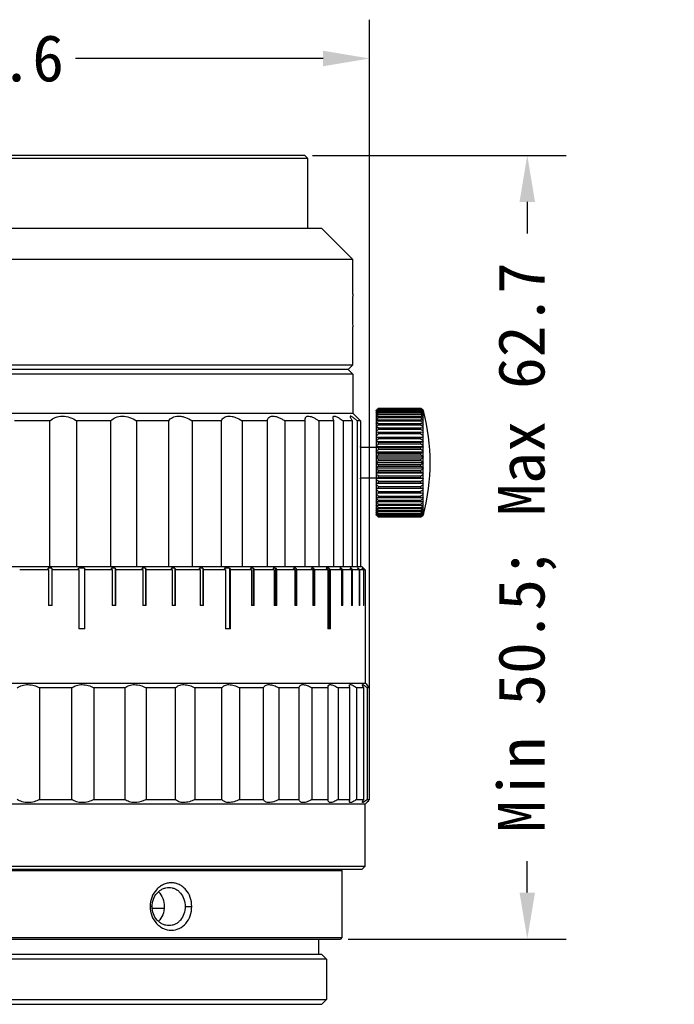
# Model space of a CAD drawing. Header units: millimetres. Extents: x 0 to 559, y 0 to 432.
# Tile 2 of 2: x 240 to 282, y 184 to 247. Entities that reach past the tile are written whole.
import ezdxf

# ---------------------------------------------------------------- set-up
doc = ezdxf.new("R2010")
doc.units = ezdxf.units.MM
doc.header["$LTSCALE"] = 30.734
doc.header["$PDMODE"] = 3
doc.header["$PDSIZE"] = 8
doc.layers.get('0').update_dxf_attribs({"linetype": 'CONTINUOUS'})
doc.layers.get('Defpoints').update_dxf_attribs({"linetype": 'CONTINUOUS'})
doc.layers.add('20_ALL_FEATURES', color=7, linetype='CONTINUOUS')
doc.styles.get("Standard").update_dxf_attribs({"font": 'simfang.ttf'})
doc.dimstyles.get("Standard").update_dxf_attribs({"dimtxt": 3, "dimasz": 3, "dimexe": 2.5, "dimexo": 0.5, "dimtad": 1, "dimdsep": 46, "dimtxsty": 'STANDARD', "dimcen": 0.09, "dimclrt": 3, "dimazin": 2, "dimtol": 1, "dimtp": 0.01, "dimtm": 0.01, "dimtfac": 1, "dimtofl": 0, "dimtmove": 0, "dimatfit": 3, "dimfxl": 1, "dimtolj": 1, "dimarcsym": 0})

# ---------------------------------------------------------------- blocks, each defined once
blk = doc.blocks.new('*D6')
at = {"color": 0, "lineweight": -2}
for p, q in [((258.795, 238.215), (275.151, 238.215)), ((272.651, 235.215), (272.651, 233.193)), ((272.651, 190.715), (272.651, 192.738)), ((261.095, 187.715), (275.151, 187.715))]:
    blk.add_line(p, q, dxfattribs=at)
at = {"color": 0}
for points in [[(273.151, 235.215), (272.151, 235.215), (272.651, 238.215)], [(272.151, 190.715), (273.151, 190.715), (272.651, 187.715)]]:
    blk.add_solid(points, dxfattribs=at)
at = {"layer": 'Defpoints', "color": 0}
for p in [(258.295, 238.215), (260.595, 187.715), (272.651, 187.715)]:
    blk.add_point(p, dxfattribs=at)
at = {"color": 0, "insert": (272.651, 212.965), "char_height": 3, "attachment_point": 5, "rotation": 90}
blk.add_mtext('\\A1;Min 50.5; Max 62.7{}{{\\H0.7x;}{}}', dxfattribs=at)
blk = doc.blocks.new('*D7')
at = {"color": 0, "lineweight": -2}
for p, q in [((214.895, 197.215), (214.895, 246.96)), ((262.484, 197.215), (262.484, 246.96)), ((217.895, 244.46), (233.864, 244.46)), ((259.484, 244.46), (243.514, 244.46))]:
    blk.add_line(p, q, dxfattribs=at)
at = {"color": 0}
for points in [[(217.895, 244.96), (217.895, 243.96), (214.895, 244.46)], [(259.484, 243.96), (259.484, 244.96), (262.484, 244.46)]]:
    blk.add_solid(points, dxfattribs=at)
at = {"layer": 'Defpoints', "color": 0}
for p in [(262.484, 244.46), (214.895, 196.715), (262.484, 196.715)]:
    blk.add_point(p, dxfattribs=at)
at = {"color": 0, "insert": (238.689, 244.46), "char_height": 3, "attachment_point": 5}
blk.add_mtext('\\A1;47.6', dxfattribs=at)

msp = doc.modelspace()

# ---------------------------------------------------------------- linework, layer by layer
at = {"layer": '20_ALL_FEATURES', "color": 7}
for p, q in [((258.495, 238.015), (218.895, 238.015)), ((258.295, 238.215), (219.095, 238.215)), ((258.495, 238.015), (258.295, 238.215)), ((258.495, 233.515), (258.495, 238.015)), ((259.395, 233.515), (217.995, 233.515)), ((259.395, 233.515), (261.395, 231.515)), ((261.395, 231.515), (215.995, 231.515)), ((261.395, 229.265), (261.395, 231.515)), ((261.395, 224.715), (261.395, 227.165)), ((215.995, 224.715), (261.395, 224.715)), ((261.095, 224.415), (261.395, 224.715)), ((261.395, 224.115), (215.995, 224.115)), ((261.095, 224.415), (216.295, 224.415)), ((261.395, 224.115), (261.095, 224.415)), ((261.395, 224.115), (261.395, 224.015)), ((261.395, 223.015), (261.395, 221.615)), ((215.995, 221.615), (261.395, 221.615)), ((261.895, 221.115), (261.395, 221.615)), ((262.914, 221.784), (262.895, 221.765)), ((262.895, 221.75), (262.911, 221.767)), ((262.895, 221.75), (262.911, 221.767)), ((262.895, 221.765), (262.895, 215.066)), ((263.021, 221.835), (263.045, 221.861)), ((263.045, 221.914), (263.027, 221.896)), ((263.028, 221.889), (263.045, 221.906)), ((263.028, 221.889), (263.045, 221.906)), ((263.045, 221.914), (265.782, 221.914)), ((263.045, 221.914), (263.045, 221.906)), ((265.782, 221.906), (263.045, 221.906)), ((263.045, 221.882), (265.782, 221.882)), ((263.045, 221.882), (263.045, 221.861)), ((265.782, 221.861), (263.045, 221.861)), ((263.045, 221.813), (265.782, 221.813)), ((263.045, 221.813), (263.045, 221.778)), ((265.782, 221.778), (263.045, 221.778)), ((263.045, 221.707), (265.782, 221.707)), ((263.045, 221.707), (263.045, 221.658)), ((265.782, 221.658), (263.045, 221.658)), ((263.045, 221.565), (265.782, 221.565)), ((263.045, 221.565), (263.045, 221.502)), ((265.782, 221.502), (263.045, 221.502)), ((265.798, 221.902), (265.782, 221.914)), ((265.782, 221.906), (265.782, 221.914)), ((265.782, 221.906), (265.798, 221.894)), ((265.782, 221.861), (265.782, 221.882)), ((265.782, 221.778), (265.782, 221.813)), ((265.782, 221.658), (265.782, 221.707)), ((265.782, 221.502), (265.782, 221.565)), ((265.926, 221.806), (265.907, 221.82)), ((265.926, 221.806), (265.907, 221.82)), ((265.91, 221.805), (265.926, 221.793)), ((265.926, 221.793), (265.926, 221.806)), ((265.929, 221.796), (265.926, 221.806)), ((265.926, 221.793), (265.932, 221.771)), ((265.926, 221.742), (265.926, 221.782)), ((265.926, 221.656), (265.926, 221.721)), ((265.926, 221.656), (265.929, 221.645)), ((265.926, 221.534), (265.926, 221.624)), ((265.926, 221.534), (265.932, 221.511)), ((265.926, 221.378), (265.926, 221.491)), ((265.943, 221.726), (265.938, 221.744)), ((265.951, 221.715), (265.948, 221.727)), ((265.949, 221.708), (265.951, 221.697)), ((241.857, 221.115), (239.572, 221.115)), ((241.857, 211.715), (241.857, 221.115)), ((245.8, 221.115), (243.585, 221.115)), ((243.585, 221.115), (243.585, 211.715)), ((245.8, 211.715), (245.8, 221.115)), ((249.527, 221.115), (247.449, 221.115)), ((247.449, 221.115), (247.449, 211.715)), ((249.527, 211.715), (249.527, 221.115)), ((252.925, 221.115), (251.046, 221.115)), ((251.046, 221.115), (251.046, 211.715)), ((252.925, 211.715), (252.925, 221.115)), ((255.89, 221.115), (254.269, 221.115)), ((254.269, 221.115), (254.269, 211.715)), ((255.89, 211.715), (255.89, 221.115)), ((258.334, 221.115), (257.018, 221.115)), ((257.018, 221.115), (257.018, 211.715)), ((258.334, 211.715), (258.334, 221.115)), ((260.18, 221.115), (259.211, 221.115)), ((259.211, 221.115), (259.211, 211.715)), ((260.18, 211.715), (260.18, 221.115)), ((261.374, 221.115), (260.78, 221.115)), ((260.78, 221.115), (260.78, 211.715)), ((261.374, 211.715), (261.374, 221.115)), ((261.895, 221.115), (261.678, 221.115)), ((261.678, 221.115), (261.678, 211.715)), ((261.895, 221.115), (261.895, 211.715)), ((263.045, 221.388), (265.782, 221.388)), ((263.045, 221.388), (263.045, 221.313)), ((265.782, 221.313), (263.045, 221.313)), ((263.045, 221.178), (265.782, 221.178)), ((263.045, 221.178), (263.045, 221.092)), ((265.782, 221.092), (263.045, 221.092)), ((263.045, 220.939), (265.782, 220.939)), ((263.045, 220.939), (263.045, 220.841)), ((265.782, 220.841), (263.045, 220.841)), ((265.782, 221.313), (265.782, 221.388)), ((265.782, 221.092), (265.782, 221.178)), ((265.782, 220.841), (265.782, 220.939)), ((265.926, 221.189), (265.926, 221.325)), ((265.926, 220.97), (265.926, 221.128)), ((265.926, 220.723), (265.926, 220.9)), ((263.045, 220.379), (262.895, 220.361)), ((263.045, 220.671), (265.782, 220.671)), ((263.045, 220.671), (263.045, 220.564)), ((265.782, 220.564), (263.045, 220.564)), ((263.045, 220.379), (265.782, 220.379)), ((263.045, 220.379), (263.045, 220.264)), ((265.782, 220.264), (263.045, 220.264)), ((265.782, 220.564), (265.782, 220.671)), ((265.926, 220.645), (265.782, 220.671)), ((265.782, 220.264), (265.782, 220.379)), ((265.926, 220.366), (265.782, 220.379)), ((265.926, 220.45), (265.926, 220.645)), ((265.926, 220.156), (265.926, 220.366)), ((262.895, 220.065), (265.951, 220.065)), ((265.951, 219.758), (262.895, 219.758)), ((263.045, 219.734), (262.895, 219.752)), ((263.045, 220.065), (263.045, 219.943)), ((265.782, 219.943), (263.045, 219.943)), ((263.045, 219.734), (265.782, 219.734)), ((263.045, 219.734), (263.045, 219.605)), ((265.782, 219.605), (263.045, 219.605)), ((265.782, 219.943), (265.782, 220.065)), ((265.926, 219.747), (265.782, 219.734)), ((265.782, 219.605), (265.782, 219.734)), ((265.926, 219.842), (265.926, 220.065)), ((265.926, 219.513), (265.926, 219.747)), ((261.893, 219.425), (261.895, 219.465)), ((261.895, 219.415), (262.895, 219.415)), ((265.951, 219.435), (262.895, 219.435)), ((265.951, 219.102), (262.895, 219.102)), ((263.045, 219.388), (265.782, 219.388)), ((263.045, 219.388), (263.045, 219.255)), ((265.782, 219.255), (263.045, 219.255)), ((263.045, 219.031), (265.782, 219.031)), ((263.045, 219.031), (263.045, 218.895)), ((265.782, 218.895), (263.045, 218.895)), ((265.926, 219.414), (265.782, 219.388)), ((265.782, 219.255), (265.782, 219.388)), ((265.782, 218.895), (265.782, 219.031)), ((265.926, 219.171), (265.926, 219.414)), ((265.926, 218.822), (265.926, 219.069)), ((265.951, 218.76), (262.895, 218.76)), ((265.951, 218.415), (262.895, 218.415)), ((263.045, 218.667), (265.782, 218.667)), ((263.045, 218.667), (263.045, 218.53)), ((265.782, 218.53), (263.045, 218.53)), ((263.045, 218.301), (265.782, 218.301)), ((263.045, 218.301), (263.045, 218.164)), ((265.782, 218.53), (265.782, 218.667)), ((265.782, 218.164), (265.782, 218.301)), ((265.926, 218.468), (265.926, 218.718)), ((265.926, 218.113), (265.926, 218.363)), ((265.951, 218.071), (262.895, 218.071)), ((265.951, 217.729), (262.895, 217.729)), ((265.782, 218.164), (263.045, 218.164)), ((263.045, 217.936), (265.782, 217.936)), ((263.045, 217.936), (263.045, 217.8)), ((265.782, 217.8), (263.045, 217.8)), ((265.782, 217.8), (265.782, 217.936)), ((265.926, 217.762), (265.926, 218.009)), ((265.926, 217.417), (265.926, 217.66)), ((261.895, 217.365), (261.893, 217.415)), ((262.895, 217.415), (261.895, 217.415)), ((265.951, 217.396), (262.895, 217.396)), ((262.895, 217.079), (263.045, 217.097)), ((265.951, 217.073), (262.895, 217.073)), ((263.045, 217.576), (265.782, 217.576)), ((263.045, 217.576), (263.045, 217.443)), ((265.782, 217.443), (263.045, 217.443)), ((263.045, 217.226), (265.782, 217.226)), ((263.045, 217.226), (263.045, 217.097)), ((265.782, 217.097), (263.045, 217.097)), ((265.782, 217.443), (265.782, 217.576)), ((265.782, 217.443), (265.926, 217.417)), ((265.782, 217.097), (265.782, 217.226)), ((265.782, 217.097), (265.926, 217.084)), ((265.926, 217.084), (265.926, 217.318)), ((265.926, 216.765), (265.926, 216.989)), ((262.895, 216.765), (265.951, 216.765)), ((262.895, 216.47), (263.045, 216.452)), ((263.045, 216.888), (265.782, 216.888)), ((263.045, 216.888), (263.045, 216.765)), ((263.045, 216.567), (265.782, 216.567)), ((263.045, 216.567), (263.045, 216.452)), ((265.782, 216.452), (263.045, 216.452)), ((265.782, 216.765), (265.782, 216.888)), ((265.782, 216.452), (265.782, 216.567)), ((265.782, 216.452), (265.926, 216.465)), ((265.926, 216.465), (265.926, 216.675)), ((265.926, 216.186), (265.926, 216.381)), ((263.045, 216.267), (265.782, 216.267)), ((263.045, 216.267), (263.045, 216.16)), ((265.782, 216.16), (263.045, 216.16)), ((263.045, 215.99), (265.782, 215.99)), ((263.045, 215.99), (263.045, 215.892)), ((265.782, 215.892), (263.045, 215.892)), ((263.045, 215.739), (265.782, 215.739)), ((263.045, 215.739), (263.045, 215.653)), ((265.782, 216.16), (265.782, 216.267)), ((265.782, 216.16), (265.926, 216.186)), ((265.782, 215.892), (265.782, 215.99)), ((265.782, 215.653), (265.782, 215.739)), ((265.926, 215.931), (265.926, 216.108)), ((265.926, 215.703), (265.926, 215.861)), ((262.911, 215.063), (262.895, 215.081)), ((265.782, 215.653), (263.045, 215.653)), ((263.045, 215.518), (265.782, 215.518)), ((263.045, 215.518), (263.045, 215.443)), ((265.782, 215.443), (263.045, 215.443)), ((263.045, 215.329), (265.782, 215.329)), ((263.045, 215.329), (263.045, 215.266)), ((265.782, 215.266), (263.045, 215.266)), ((263.045, 215.173), (265.782, 215.173)), ((263.045, 215.173), (263.045, 215.124)), ((265.782, 215.124), (263.045, 215.124)), ((265.782, 215.443), (265.782, 215.518)), ((265.782, 215.266), (265.782, 215.329)), ((265.782, 215.124), (265.782, 215.173)), ((265.926, 215.505), (265.926, 215.642)), ((265.926, 215.339), (265.926, 215.453)), ((265.932, 215.32), (265.926, 215.297)), ((265.926, 215.207), (265.926, 215.297)), ((265.929, 215.186), (265.926, 215.175)), ((265.926, 215.11), (265.926, 215.175)), ((265.929, 215.099), (265.926, 215.088)), ((265.926, 215.049), (265.926, 215.088)), ((265.951, 215.115), (265.938, 215.065)), ((265.943, 215.102), (265.938, 215.081)), ((265.949, 215.124), (265.951, 215.134)), ((262.895, 215.066), (262.914, 215.047)), ((263.045, 214.97), (263.021, 214.996)), ((263.045, 214.97), (263.021, 214.996)), ((263.027, 214.935), (263.045, 214.917)), ((263.045, 214.925), (263.028, 214.942)), ((263.045, 214.925), (263.033, 214.937)), ((263.045, 215.053), (265.782, 215.053)), ((263.045, 215.053), (263.045, 215.018)), ((265.782, 215.018), (263.045, 215.018)), ((263.045, 214.97), (265.782, 214.97)), ((263.045, 214.97), (263.045, 214.948)), ((265.782, 214.948), (263.045, 214.948)), ((263.045, 214.925), (265.782, 214.925)), ((263.045, 214.925), (263.045, 214.917)), ((265.782, 214.917), (263.045, 214.917)), ((265.782, 215.018), (265.782, 215.053)), ((265.782, 214.948), (265.782, 214.97)), ((265.798, 214.937), (265.782, 214.925)), ((265.798, 214.937), (265.782, 214.925)), ((265.782, 214.917), (265.798, 214.929)), ((265.782, 214.917), (265.782, 214.925)), ((265.907, 215.011), (265.926, 215.025)), ((265.907, 215.011), (265.926, 215.025)), ((265.926, 215.038), (265.91, 215.026)), ((265.926, 215.038), (265.91, 215.026)), ((265.939, 215.07), (265.926, 215.025)), ((265.929, 215.048), (265.926, 215.038)), ((265.926, 215.025), (265.926, 215.038)), ((261.995, 211.715), (215.395, 211.715)), ((241.764, 211.515), (239.914, 211.515)), ((241.764, 211.515), (241.751, 211.615)), ((241.764, 211.515), (241.764, 209.215)), ((241.998, 211.615), (241.998, 209.215)), ((241.998, 211.615), (242.012, 211.515)), ((243.73, 211.515), (242.012, 211.515)), ((242.012, 209.215), (242.012, 211.515)), ((243.73, 211.515), (243.708, 211.615)), ((243.73, 211.515), (243.73, 207.715)), ((244.098, 211.615), (244.098, 207.715)), ((244.098, 211.615), (244.12, 211.515)), ((245.873, 211.515), (244.12, 211.515)), ((244.12, 207.715), (244.12, 211.515)), ((245.873, 211.515), (245.842, 211.615)), ((245.873, 211.515), (245.873, 209.215)), ((246.08, 211.615), (246.08, 209.215)), ((246.08, 211.615), (246.111, 211.515)), ((247.849, 211.515), (246.111, 211.515)), ((246.111, 209.215), (246.111, 211.515)), ((247.849, 211.515), (247.809, 211.615)), ((247.849, 211.515), (247.849, 209.215)), ((248.039, 211.615), (248.039, 209.215)), ((248.039, 211.615), (248.079, 211.515)), ((249.751, 211.515), (248.079, 211.515)), ((248.079, 209.215), (248.079, 211.515)), ((249.751, 211.515), (249.704, 211.615)), ((249.751, 211.515), (249.751, 209.215)), ((249.924, 211.615), (249.924, 209.215)), ((249.924, 211.615), (249.971, 211.515)), ((251.564, 211.515), (249.971, 211.515)), ((249.971, 209.215), (249.971, 211.515)), ((251.564, 211.515), (251.509, 211.615)), ((251.564, 211.515), (251.564, 209.215)), ((251.718, 211.615), (251.718, 209.215)), ((251.718, 211.615), (251.773, 211.515)), ((253.189, 211.515), (251.773, 211.515)), ((251.773, 209.215), (251.773, 211.515)), ((253.19, 211.515), (253.128, 211.615)), ((253.19, 211.515), (253.19, 207.715)), ((253.44, 211.615), (253.44, 207.715)), ((253.44, 211.615), (253.502, 211.515)), ((254.867, 211.515), (253.502, 211.515)), ((253.502, 207.715), (253.502, 211.515)), ((254.867, 211.515), (254.798, 211.615)), ((254.867, 211.515), (254.867, 209.215)), ((254.978, 211.615), (254.978, 209.215)), ((254.978, 211.615), (255.047, 211.515)), ((256.329, 211.515), (255.047, 211.515)), ((255.047, 209.215), (255.047, 211.515)), ((256.329, 211.515), (256.254, 211.615)), ((256.329, 211.515), (256.329, 209.215)), ((256.418, 211.615), (256.418, 209.215)), ((256.418, 211.615), (256.494, 211.515)), ((257.65, 211.515), (256.494, 211.515)), ((256.494, 209.215), (256.494, 211.515)), ((257.65, 211.515), (257.569, 211.615)), ((257.65, 211.515), (257.65, 209.215)), ((257.716, 211.615), (257.725, 211.604)), ((257.716, 211.615), (257.716, 209.215)), ((257.725, 211.604), (257.797, 211.515)), ((258.818, 211.515), (257.797, 211.515)), ((257.797, 209.215), (257.797, 211.515)), ((258.818, 211.515), (258.733, 211.615)), ((258.818, 211.515), (258.818, 209.215)), ((258.861, 211.615), (258.889, 211.582)), ((258.861, 211.615), (258.861, 209.215)), ((258.889, 211.582), (258.946, 211.515)), ((259.779, 211.515), (258.946, 211.515)), ((258.946, 209.215), (258.946, 211.515)), ((259.779, 211.515), (259.69, 211.615)), ((259.779, 211.515), (259.779, 207.715)), ((259.863, 211.615), (259.863, 207.715)), ((259.863, 211.615), (259.953, 211.515)), ((260.661, 211.515), (259.953, 211.515)), ((259.953, 207.715), (259.953, 211.515)), ((260.661, 211.515), (260.568, 211.615)), ((260.655, 211.615), (260.655, 211.515)), ((260.655, 211.615), (260.728, 211.538)), ((260.661, 211.515), (260.661, 209.215)), ((260.728, 211.538), (260.749, 211.515)), ((261.321, 211.515), (260.749, 211.515)), ((260.749, 209.215), (260.749, 211.515)), ((261.321, 211.515), (261.225, 211.615)), ((261.291, 211.615), (261.291, 211.546)), ((261.291, 211.615), (261.377, 211.527)), ((261.321, 211.515), (261.321, 209.215)), ((261.377, 211.527), (261.387, 211.515)), ((261.799, 211.515), (261.387, 211.515)), ((261.387, 209.215), (261.387, 211.515)), ((261.799, 211.515), (261.701, 211.615)), ((261.745, 211.615), (261.745, 211.57)), ((261.745, 211.615), (261.832, 211.527)), ((261.799, 211.515), (261.799, 209.215)), ((261.832, 211.527), (261.843, 211.515)), ((262.091, 211.515), (261.843, 211.515)), ((261.843, 209.215), (261.843, 211.515)), ((262.091, 211.515), (261.991, 211.615)), ((261.995, 211.715), (262.095, 211.615)), ((262.014, 211.615), (262.014, 211.593)), ((262.014, 211.615), (262.102, 211.527)), ((262.091, 211.515), (262.091, 209.215)), ((262.128, 211.582), (262.095, 211.615)), ((262.095, 211.615), (262.095, 211.615)), ((262.095, 211.615), (262.15, 211.56)), ((262.102, 211.527), (262.113, 211.515)), ((262.194, 211.515), (262.113, 211.515)), ((262.113, 209.215), (262.113, 211.515)), ((262.194, 211.515), (262.128, 211.582)), ((262.15, 211.56), (262.194, 211.515)), ((262.194, 211.515), (262.194, 207.715)), ((242.012, 209.215), (241.764, 209.215)), ((246.111, 209.215), (245.873, 209.215)), ((248.079, 209.215), (247.849, 209.215)), ((249.971, 209.215), (249.751, 209.215)), ((251.773, 209.215), (251.564, 209.215)), ((255.047, 209.215), (254.867, 209.215)), ((256.494, 209.215), (256.329, 209.215)), ((257.797, 209.215), (257.65, 209.215)), ((258.946, 209.215), (258.818, 209.215)), ((260.749, 209.215), (260.661, 209.215)), ((261.387, 209.215), (261.321, 209.215)), ((261.843, 209.215), (261.799, 209.215)), ((262.113, 209.215), (262.091, 209.215)), ((244.12, 207.715), (243.73, 207.715)), ((253.502, 207.715), (253.19, 207.715)), ((259.953, 207.715), (259.779, 207.715)), ((262.195, 207.715), (262.195, 204.215)), ((215.195, 204.215), (262.195, 204.215)), ((241.199, 203.915), (241.199, 196.715)), ((243.278, 203.915), (241.199, 203.915)), ((243.278, 196.715), (243.278, 203.915)), ((246.708, 203.915), (244.699, 203.915)), ((244.699, 203.915), (244.699, 196.715)), ((246.708, 196.715), (246.708, 203.915)), ((249.958, 203.915), (248.064, 203.915)), ((248.064, 203.915), (248.064, 196.715)), ((249.958, 196.715), (249.958, 203.915)), ((252.957, 203.915), (251.22, 203.915)), ((251.22, 203.915), (251.22, 196.715)), ((252.957, 196.715), (252.957, 203.915)), ((255.638, 203.915), (254.097, 203.915)), ((254.097, 203.915), (254.097, 196.715)), ((255.638, 196.715), (255.638, 203.915)), ((257.94, 203.915), (256.629, 203.915)), ((256.629, 203.915), (256.629, 196.715)), ((257.94, 196.715), (257.94, 203.915)), ((259.812, 203.915), (258.761, 203.915)), ((258.761, 203.915), (258.761, 196.715)), ((259.812, 203.915), (259.809, 203.958)), ((259.812, 196.715), (259.812, 203.915)), ((261.212, 203.915), (260.444, 203.915)), ((260.444, 203.915), (260.444, 196.715)), ((261.212, 196.715), (261.212, 203.915)), ((262.109, 203.915), (261.642, 203.915)), ((261.642, 203.915), (261.642, 196.715)), ((262.109, 196.715), (262.109, 203.915)), ((262.295, 204.115), (262.195, 204.215)), ((262.484, 203.915), (262.295, 204.115)), ((262.484, 203.915), (262.327, 203.915)), ((262.327, 203.915), (262.327, 196.715)), ((262.443, 203.959), (262.351, 204.056)), ((262.484, 203.915), (262.443, 203.959)), ((262.484, 196.715), (262.484, 203.915)), ((241.199, 196.715), (243.278, 196.715)), ((244.699, 196.715), (246.708, 196.715)), ((248.064, 196.715), (249.958, 196.715)), ((251.22, 196.715), (252.957, 196.715)), ((254.097, 196.715), (255.638, 196.715)), ((256.629, 196.715), (257.94, 196.715)), ((258.761, 196.715), (259.812, 196.715)), ((259.809, 196.673), (259.812, 196.715)), ((260.444, 196.715), (261.212, 196.715)), ((261.642, 196.715), (262.109, 196.715)), ((262.295, 196.515), (262.484, 196.715)), ((262.327, 196.715), (262.484, 196.715)), ((262.195, 196.415), (215.195, 196.415)), ((262.295, 196.515), (262.195, 196.415)), ((262.195, 192.415), (262.195, 196.415)), ((262.331, 196.554), (262.407, 196.635)), ((215.195, 192.415), (262.195, 192.415)), ((262.195, 192.415), (261.995, 192.215)), ((215.395, 192.215), (261.995, 192.215)), ((260.695, 192.115), (216.695, 192.115)), ((260.595, 192.215), (260.695, 192.115)), ((260.695, 192.115), (260.695, 187.815)), ((248.457, 189.715), (249.236, 189.715)), ((216.695, 187.815), (260.695, 187.815)), ((260.695, 187.815), (260.595, 187.715)), ((216.795, 187.715), (260.595, 187.715)), ((259.195, 187.715), (259.195, 186.715)), ((259.395, 186.715), (217.995, 186.715)), ((259.395, 186.715), (259.695, 186.415)), ((259.695, 186.415), (217.695, 186.415)), ((259.695, 186.415), (259.695, 183.815)), ((217.695, 183.815), (259.695, 183.815)), ((217.995, 183.515), (259.395, 183.515)), ((259.695, 183.815), (259.395, 183.515))]:
    msp.add_line(p, q, dxfattribs=at)
at = {"layer": '20_ALL_FEATURES', "color": 4}
for p, q in [((248.453, 189.815), (248.325, 189.815)), ((250.583, 189.815), (251.011, 189.815))]:
    msp.add_line(p, q, dxfattribs=at)
at = {"layer": '20_ALL_FEATURES', "color": 7}
for points in [[(262.315, 204.094), (262.304, 204.106), (262.297, 204.113), (262.295, 204.115)], [(262.407, 196.635), (262.443, 196.672), (262.484, 196.715)], [(262.295, 196.515), (262.297, 196.518), (262.315, 196.537)]]:
    msp.add_lwpolyline(points, dxfattribs=at)
for centre, radius, start, end in [((285.114, 228.215), 23.743, 177.4653, 182.5347), ((284.1, 223.515), 22.71, 178.73844, 181.26156), ((283.932, 199.109), 30.902, 132.52675, 132.90528), ((287.097, 199.55), 32.806, 137.21172, 137.53738), ((282.425, 198.81), 30.079, 130.11443, 130.48909), ((288.388, 198.924), 34.126, 137.95708, 138.33452), ((280.884, 198.191), 29.517, 127.18383, 127.55018), ((288.865, 198.758), 34.512, 138.42973, 138.80644), ((279.377, 197.056), 29.452, 123.67843, 124.02981), ((289.026, 198.586), 34.644, 138.58593, 138.96236), ((286.436, 199.32), 32.516, 136.04518, 136.34217), ((285.536, 199.007), 32.102, 134.52113, 134.80383), ((243.137, 189.276), 39.699, 54.96626, 55.22034), ((240.295, 190.643), 40.3, 50.50547, 50.77096), ((244.299, 188.138), 39.944, 57.21843, 57.46441), ((239.701, 190.717), 40.558, 49.71362, 49.98046), ((245.487, 186.375), 40.746, 59.89225, 60.12665), ((239.334, 190.678), 40.733, 49.24382, 49.51138), ((246.649, 183.647), 42.471, 63.0072, 63.22557), ((239.21, 190.548), 40.795, 49.08811, 49.35589), ((242.136, 190.107), 39.633, 53.14606, 53.34365), ((240.955, 190.249), 40.231, 51.66259, 51.86619), ((257.82, 219.315), 8.474, 16.6616, 16.9262), ((254.979, 218.909), 11.308, 14.34086, 14.51366), ((258.99, 219.423), 7.307, 17.69132, 18.33013), ((260.179, 219.509), 6.124, 19.50715, 20.20112), ((261.343, 219.572), 4.969, 21.96374, 22.72768), ((256.737, 219.193), 9.554, 15.55758, 15.80746), ((254.387, 218.751), 11.899, 13.62222, 14.07181), ((255.775, 219.057), 10.513, 14.84432, 14.96365), ((254.019, 218.586), 12.266, 13.40609, 13.79373), ((254.983, 218.909), 11.304, 13.9952, 14.34087), ((255.779, 219.058), 10.509, 14.60562, 14.84433), ((256.744, 219.195), 9.546, 15.37877, 15.55757), ((257.835, 219.319), 8.458, 16.33049, 16.53134), ((253.895, 218.415), 12.5, 344.69246, 15.30754), ((277.969, 195.059), 30.265, 119.5467, 119.87365), ((288.865, 198.413), 34.512, 138.42973, 138.80644), ((276.888, 191.159), 33.058, 114.75687, 115.0435), ((288.388, 198.238), 34.126, 137.95708, 138.33452), ((275.848, 184.395), 38.721, 109.30833, 109.54368), ((287.618, 198.051), 33.515, 137.15566, 137.53411), ((247.735, 179.341), 45.756, 66.57325, 66.77013), ((239.334, 190.334), 40.733, 49.24382, 49.51138), ((248.696, 172.244), 51.831, 70.58387, 70.75301), ((239.701, 190.031), 40.558, 49.71362, 49.98046), ((249.491, 159.527), 63.535, 75.00854, 75.14329), ((240.295, 189.624), 40.3, 50.50547, 50.77096), ((253.895, 218.415), 12.391, 13.33528, 13.83125), ((262.43, 219.604), 3.898, 25.36581, 26.21688), ((254.019, 218.241), 12.267, 13.73835, 13.90448), ((263.392, 219.593), 2.962, 30.23488, 31.1888), ((254.386, 218.065), 11.9, 13.90322, 14.128), ((264.188, 219.515), 2.223, 37.49428, 38.54847), ((254.019, 218.241), 12.266, 13.40609, 13.73835), ((254.387, 218.065), 11.899, 13.62222, 13.90322), ((275.071, 169.655), 52.414, 103.26399, 103.43251), ((286.587, 197.833), 32.725, 136.00466, 136.38406), ((285.34, 197.555), 31.824, 134.47452, 134.85423), ((241.09, 189.078), 40.013, 51.63243, 51.89563), ((242.051, 188.343), 39.775, 53.1122, 53.37179), ((254.98, 217.889), 11.307, 14.22566, 14.51367), ((264.783, 219.291), 1.773, 48.7508, 49.82497), ((255.777, 217.715), 10.511, 14.54598, 15.083), ((265.156, 218.551), 1.971, 66.2068, 67.00448), ((256.74, 217.544), 9.551, 15.30764, 15.86998), ((254.983, 217.89), 11.304, 13.9952, 14.22565), ((283.933, 197.169), 30.902, 132.52677, 132.9053), ((282.425, 196.602), 30.079, 130.11445, 130.4891), ((243.137, 187.336), 39.699, 54.96628, 55.22037), ((244.299, 185.93), 39.944, 57.21845, 57.46443), ((257.826, 217.377), 8.467, 16.33063, 16.92632), ((265.156, 221.562), 1.971, 292.99552, 293.7932), ((275.071, 270.403), 52.414, 256.56749, 256.73601), ((280.884, 195.738), 29.518, 127.18385, 127.5502), ((275.848, 255.574), 38.721, 250.45632, 250.69167), ((279.377, 194.386), 29.453, 123.67844, 124.02982), ((245.487, 183.923), 40.745, 59.89227, 60.12668), ((249.491, 280.442), 63.535, 284.85671, 284.99146), ((246.649, 180.977), 42.471, 63.00722, 63.22559), ((258.99, 217.215), 7.307, 17.69133, 18.33014), ((264.783, 220.768), 1.773, 310.17503, 311.2492), ((260.179, 217.057), 6.124, 19.50715, 20.20113), ((264.188, 220.454), 2.223, 321.45153, 322.50572), ((276.888, 248.687), 33.058, 244.9565, 245.24313), ((277.97, 192.201), 30.265, 119.54671, 119.87367), ((277.969, 244.63), 30.265, 240.12635, 240.4533), ((248.696, 267.602), 51.831, 289.24699, 289.41613), ((247.735, 176.484), 45.755, 66.57327, 66.77015), ((247.735, 260.347), 45.756, 293.22987, 293.42675), ((261.343, 216.902), 4.969, 21.96374, 22.72768), ((263.392, 220.252), 2.962, 328.8112, 329.76512), ((262.43, 216.746), 3.898, 25.36581, 26.21688), ((262.43, 220.085), 3.898, 333.78312, 334.63419), ((276.575, 188.819), 32.313, 114.75358, 115.04681), ((279.377, 242.445), 29.452, 235.97019, 236.32157), ((275.552, 182.095), 37.832, 109.30557, 109.54646), ((280.884, 241.093), 29.517, 232.44982, 232.81617), ((248.696, 169.23), 51.831, 70.58389, 70.75302), ((246.649, 255.854), 42.471, 296.77443, 296.9928), ((249.491, 156.389), 63.535, 75.00856, 75.1433), ((245.487, 252.908), 40.746, 299.87335, 300.10775), ((263.392, 216.579), 2.963, 30.23489, 31.1888), ((261.343, 219.929), 4.969, 337.27232, 338.03626), ((264.188, 216.376), 2.223, 37.49429, 38.54847), ((260.179, 219.774), 6.124, 339.79888, 340.49285), ((274.788, 167.617), 51.192, 103.26198, 103.43453), ((282.425, 240.229), 30.079, 229.51091, 229.88557), ((283.932, 239.662), 30.902, 227.09472, 227.47325), ((244.299, 250.901), 39.944, 302.53559, 302.78157), ((243.137, 249.495), 39.699, 304.77966, 305.03374), ((264.783, 216.063), 1.773, 48.7508, 49.82497), ((258.99, 219.616), 7.307, 341.66987, 342.30868), ((265.144, 215.242), 2.001, 66.21271, 66.99857), ((257.826, 219.454), 8.467, 343.07368, 343.66937), ((285.34, 239.275), 31.823, 225.14579, 225.5255), ((286.587, 238.997), 32.724, 223.61595, 223.99536), ((242.051, 248.488), 39.775, 306.62823, 306.88782), ((241.09, 247.753), 40.013, 308.10439, 308.36759), ((256.74, 219.287), 9.551, 344.13002, 344.69237), ((255.777, 219.116), 10.511, 344.917, 345.45402), ((265.144, 218.307), 2.001, 293.00143, 293.78729), ((274.788, 265.986), 51.192, 256.56547, 256.73802), ((287.618, 238.78), 33.514, 222.4659, 222.84436), ((275.552, 251.597), 37.832, 250.45354, 250.69443), ((288.388, 238.593), 34.126, 221.66549, 222.04293), ((276.575, 244.997), 32.313, 244.95319, 245.24642), ((240.295, 247.208), 40.301, 309.22907, 309.49456), ((249.491, 277.303), 63.535, 284.8567, 284.99144), ((239.701, 246.8), 40.558, 310.01956, 310.28641), ((264.783, 217.54), 1.773, 310.17503, 311.2492), ((254.98, 218.942), 11.307, 345.48633, 345.77434), ((264.188, 217.316), 2.223, 321.45153, 322.50571), ((254.386, 218.766), 11.9, 345.872, 346.09678), ((263.392, 217.237), 2.963, 328.8112, 329.76511), ((254.019, 218.59), 12.266, 346.26165, 346.59391), ((254.387, 218.765), 11.899, 346.09678, 346.37778), ((254.983, 218.941), 11.304, 345.77435, 346.0048), ((288.864, 238.418), 34.512, 221.19358, 221.57028), ((277.97, 241.772), 30.265, 240.12633, 240.45329), ((289.025, 238.245), 34.643, 221.03765, 221.41409), ((279.377, 239.776), 29.453, 235.97018, 236.32156), ((288.864, 238.073), 34.512, 221.19358, 221.57028), ((280.884, 238.64), 29.518, 232.4498, 232.81615), ((288.388, 237.907), 34.126, 221.66549, 222.04293), ((282.425, 238.021), 30.079, 229.5109, 229.88555), ((287.279, 237.448), 33.054, 222.46413, 222.78735), ((283.933, 237.722), 30.902, 227.0947, 227.47323), ((248.696, 264.587), 51.831, 289.24698, 289.41611), ((239.334, 246.498), 40.734, 310.48865, 310.75621), ((247.735, 257.489), 45.755, 293.22985, 293.42673), ((239.209, 246.283), 40.795, 310.64414, 310.91191), ((246.649, 253.184), 42.471, 296.77441, 296.99278), ((239.334, 246.153), 40.734, 310.48865, 310.75621), ((245.487, 250.455), 40.745, 299.87332, 300.10773), ((239.701, 246.114), 40.558, 310.01956, 310.28641), ((244.299, 248.693), 39.944, 302.53557, 302.78155), ((240.295, 246.188), 40.301, 309.22907, 309.49456), ((254.019, 218.59), 12.267, 346.09552, 346.26165), ((253.895, 218.415), 12.391, 346.16876, 346.66472), ((262.43, 217.227), 3.898, 333.78312, 334.63419), ((261.343, 217.259), 4.969, 337.27232, 338.03626), ((260.179, 217.322), 6.124, 339.79887, 340.49285), ((258.99, 217.408), 7.307, 341.66986, 342.30867), ((257.819, 217.516), 8.474, 343.0738, 343.3384), ((254.387, 218.079), 11.899, 345.92819, 346.37778), ((254.982, 217.922), 11.305, 345.54392, 346.00479), ((255.775, 217.774), 10.514, 344.97438, 345.15567), ((254.019, 218.245), 12.266, 346.20627, 346.59391), ((257.831, 217.513), 8.462, 343.33841, 343.60325), ((255.781, 217.772), 10.507, 345.27502, 345.45407), ((286.759, 237.821), 32.964, 223.65987, 223.95282), ((285.195, 237.479), 31.617, 225.19399, 225.48104), ((243.137, 247.555), 39.699, 304.77963, 305.03372), ((241.204, 246.266), 39.829, 308.13281, 308.33847), ((241.877, 247.071), 40.066, 306.65742, 306.85287), ((241.875, 188.608), 23.008, 89.69173, 90.30827), ((243.897, 189.334), 22.282, 89.48287, 90.48521), ((245.961, 190.435), 21.181, 89.67871, 90.32129), ((247.924, 191.821), 19.794, 89.66765, 90.33235), ((249.814, 193.467), 18.149, 89.65291, 90.34709), ((251.614, 195.319), 16.296, 89.63371, 90.36629), ((253.279, 197.285), 14.331, 89.35518, 90.60501), ((254.888, 199.4), 12.216, 89.57693, 90.42307), ((256.336, 201.498), 10.118, 89.53514, 90.46486), ((257.643, 203.544), 8.072, 89.47955, 90.52045), ((258.797, 205.473), 6.143, 89.4034, 90.5966), ((259.774, 207.2), 4.416, 88.83847, 91.08981), ((260.612, 208.738), 2.878, 89.12843, 90.87157), ((261.258, 209.968), 1.647, 88.84799, 91.15201), ((261.723, 210.876), 0.74, 88.28124, 91.71876), ((262.003, 211.431), 0.185, 86.56481, 93.43519)]:
    msp.add_arc(centre, radius, start, end, dxfattribs=at)
for points, knots in [([(241.857, 221.115), (241.96, 221.207), (242.218, 221.364), (242.681, 221.444), (243.161, 221.356), (243.453, 221.205), (243.585, 221.115)], [0, 0, 0, 0, 0.224188, 0.475983, 0.742346, 1, 1, 1, 1]), ([(245.8, 221.115), (245.883, 221.207), (246.11, 221.368), (246.546, 221.444), (247.016, 221.352), (247.31, 221.204), (247.449, 221.115)], [0, 0, 0, 0, 0.20867, 0.451296, 0.723724, 1, 1, 1, 1]), ([(249.527, 221.115), (249.556, 221.16), (249.628, 221.243), (249.77, 221.341), (249.946, 221.403), (250.152, 221.423), (250.375, 221.399), (250.685, 221.314), (250.906, 221.202), (251.046, 221.115)], [0, 0, 0, 0, 0.094795, 0.194961, 0.304698, 0.426877, 0.5612, 0.704321, 1, 1, 1, 1]), ([(252.925, 221.115), (252.942, 221.158), (252.988, 221.241), (253.097, 221.341), (253.244, 221.404), (253.424, 221.423), (253.625, 221.398), (253.919, 221.311), (254.131, 221.201), (254.269, 221.115)], [0, 0, 0, 0, 0.090848, 0.183354, 0.284511, 0.40067, 0.533944, 0.681594, 1, 1, 1, 1]), ([(255.89, 221.115), (255.895, 221.157), (255.914, 221.236), (255.984, 221.34), (256.099, 221.405), (256.248, 221.423), (256.422, 221.397), (256.615, 221.333), (256.817, 221.237), (256.951, 221.158), (257.018, 221.115)], [0, 0, 0, 0, 0.092022, 0.178105, 0.268449, 0.375296, 0.505074, 0.656286, 0.823247, 1, 1, 1, 1]), ([(258.326, 221.202), (258.326, 221.235), (258.332, 221.296), (258.38, 221.376), (258.469, 221.418), (258.584, 221.416), (258.72, 221.382), (258.875, 221.316), (259.042, 221.226), (259.154, 221.154), (259.211, 221.115)], [0, 0, 0, 0, 0.08899, 0.166053, 0.246432, 0.34768, 0.47722, 0.633111, 0.809429, 1, 1, 1, 1]), ([(258.334, 221.115), (258.332, 221.123), (258.328, 221.152), (258.326, 221.181), (258.326, 221.202)], [0, 0, 0, 0, 0.262098, 1, 1, 1, 1]), ([(260.123, 221.319), (260.123, 221.338), (260.127, 221.366), (260.148, 221.395), (260.179, 221.415), (260.237, 221.418), (260.318, 221.396), (260.416, 221.353), (260.576, 221.262), (260.697, 221.177), (260.78, 221.115)], [0, 0, 0, 0, 0.070694, 0.100925, 0.131443, 0.205535, 0.309512, 0.445494, 0.609623, 1, 1, 1, 1]), ([(260.18, 221.115), (260.164, 221.152), (260.138, 221.218), (260.123, 221.288), (260.123, 221.319)], [0, 0, 0, 0, 0.564227, 1, 1, 1, 1]), ([(261.678, 221.115), (261.648, 221.142), (261.588, 221.192), (261.502, 221.262), (261.425, 221.32), (261.358, 221.366), (261.303, 221.398), (261.265, 221.415), (261.235, 221.417), (261.225, 221.403), (261.224, 221.395), (261.224, 221.391)], [0, 0, 0, 0, 0.215401, 0.411766, 0.584615, 0.729141, 0.840755, 0.916631, 0.960256, 0.978072, 1, 1, 1, 1]), ([(261.224, 221.391), (261.224, 221.376), (261.237, 221.339), (261.267, 221.278), (261.315, 221.201), (261.353, 221.145), (261.374, 221.115)], [0, 0, 0, 0, 0.142753, 0.363158, 0.652666, 1, 1, 1, 1]), ([(239.746, 203.915), (239.848, 203.978), (240.079, 204.081), (240.33, 204.115), (240.458, 204.115)], [0, 0, 0, 0, 0.482387, 1, 1, 1, 1]), ([(240.458, 204.115), (240.59, 204.115), (240.849, 204.079), (241.089, 203.978), (241.199, 203.915)], [0, 0, 0, 0, 0.509661, 1, 1, 1, 1]), ([(243.278, 203.915), (243.37, 203.979), (243.586, 204.082), (243.823, 204.115), (243.946, 204.115)], [0, 0, 0, 0, 0.474713, 1, 1, 1, 1]), ([(243.946, 204.115), (244.077, 204.115), (244.34, 204.077), (244.584, 203.977), (244.699, 203.915)], [0, 0, 0, 0, 0.501292, 1, 1, 1, 1]), ([(246.708, 203.915), (246.787, 203.979), (246.982, 204.084), (247.201, 204.115), (247.317, 204.115)], [0, 0, 0, 0, 0.467368, 1, 1, 1, 1]), ([(247.317, 204.115), (247.38, 204.115), (247.639, 204.095), (247.89, 204.006), (248.064, 203.915)], [0, 0, 0, 0, 0.242933, 1, 1, 1, 1]), ([(249.958, 203.915), (250.022, 203.979), (250.192, 204.086), (250.39, 204.115), (250.495, 204.115)], [0, 0, 0, 0, 0.460742, 1, 1, 1, 1]), ([(250.495, 204.115), (250.617, 204.115), (250.869, 204.072), (251.104, 203.975), (251.22, 203.915)], [0, 0, 0, 0, 0.4823, 1, 1, 1, 1]), ([(252.957, 203.915), (252.98, 203.946), (253.034, 204.003), (253.181, 204.093), (253.317, 204.115), (253.409, 204.115)], [0, 0, 0, 0, 0.222904, 0.45807, 1, 1, 1, 1]), ([(253.409, 204.115), (253.522, 204.115), (253.762, 204.07), (253.984, 203.974), (254.097, 203.915)], [0, 0, 0, 0, 0.470831, 1, 1, 1, 1]), ([(255.638, 203.915), (255.652, 203.945), (255.688, 204.002), (255.801, 204.094), (255.917, 204.115), (255.995, 204.115)], [0, 0, 0, 0, 0.22788, 0.459901, 1, 1, 1, 1]), ([(255.995, 204.115), (256.097, 204.115), (256.319, 204.066), (256.522, 203.973), (256.629, 203.915)], [0, 0, 0, 0, 0.457113, 1, 1, 1, 1]), ([(257.94, 203.915), (257.945, 203.944), (257.961, 203.999), (258.015, 204.067), (258.097, 204.109), (258.16, 204.115), (258.194, 204.115)], [0, 0, 0, 0, 0.244102, 0.472967, 0.714852, 1, 1, 1, 1]), ([(258.194, 204.115), (258.235, 204.115), (258.324, 204.104), (258.518, 204.045), (258.663, 203.972), (258.761, 203.915)], [0, 0, 0, 0, 0.202552, 0.4408, 1, 1, 1, 1]), ([(259.809, 203.958), (259.809, 203.998), (259.822, 204.065), (259.894, 204.111), (259.935, 204.115), (259.958, 204.115)], [0, 0, 0, 0, 0.495316, 0.725492, 1, 1, 1, 1]), ([(259.958, 204.115), (259.991, 204.115), (260.064, 204.103), (260.231, 204.042), (260.357, 203.97), (260.444, 203.915)], [0, 0, 0, 0, 0.185385, 0.41827, 1, 1, 1, 1]), ([(261.18, 204.045), (261.18, 204.063), (261.185, 204.093), (261.218, 204.113), (261.236, 204.115), (261.246, 204.115)], [0, 0, 0, 0, 0.501504, 0.729042, 1, 1, 1, 1]), ([(261.212, 203.915), (261.203, 203.939), (261.188, 203.981), (261.18, 204.025), (261.18, 204.045)], [0, 0, 0, 0, 0.561885, 1, 1, 1, 1]), ([(261.246, 204.115), (261.248, 204.115), (261.257, 204.115), (261.266, 204.114), (261.272, 204.113)], [0, 0, 0, 0, 0.233774, 1, 1, 1, 1]), ([(261.272, 204.113), (261.297, 204.109), (261.351, 204.091), (261.477, 204.028), (261.574, 203.964), (261.642, 203.915)], [0, 0, 0, 0, 0.175675, 0.405695, 1, 1, 1, 1]), ([(262.015, 204.098), (262.015, 204.102), (262.016, 204.113), (262.027, 204.115), (262.031, 204.115)], [0, 0, 0, 0, 0.511367, 1, 1, 1, 1]), ([(262.109, 203.915), (262.096, 203.935), (262.071, 203.972), (262.041, 204.023), (262.022, 204.063), (262.015, 204.088), (262.015, 204.098)], [0, 0, 0, 0, 0.350874, 0.639501, 0.857339, 1, 1, 1, 1]), ([(262.031, 204.115), (262.043, 204.115), (262.073, 204.103), (262.099, 204.088), (262.115, 204.077)], [0, 0, 0, 0, 0.376715, 1, 1, 1, 1]), ([(262.115, 204.077), (262.118, 204.076), (262.129, 204.069), (262.14, 204.061), (262.148, 204.055)], [0, 0, 0, 0, 0.236195, 1, 1, 1, 1]), ([(262.148, 204.055), (262.161, 204.046), (262.222, 204.002), (262.281, 203.954), (262.327, 203.915)], [0, 0, 0, 0, 0.213749, 1, 1, 1, 1]), ([(240.458, 196.515), (240.33, 196.515), (240.079, 196.55), (239.848, 196.653), (239.746, 196.715)], [0, 0, 0, 0, 0.517622, 1, 1, 1, 1]), ([(241.199, 196.715), (241.089, 196.653), (240.849, 196.552), (240.59, 196.515), (240.458, 196.515)], [0, 0, 0, 0, 0.490348, 1, 1, 1, 1]), ([(243.946, 196.515), (243.823, 196.515), (243.586, 196.548), (243.37, 196.652), (243.278, 196.715)], [0, 0, 0, 0, 0.525296, 1, 1, 1, 1]), ([(244.699, 196.715), (244.584, 196.654), (244.34, 196.554), (244.077, 196.515), (243.946, 196.515)], [0, 0, 0, 0, 0.498717, 1, 1, 1, 1]), ([(247.317, 196.515), (247.201, 196.515), (246.982, 196.547), (246.787, 196.652), (246.708, 196.715)], [0, 0, 0, 0, 0.532641, 1, 1, 1, 1]), ([(248.064, 196.715), (248.006, 196.685), (247.771, 196.577), (247.51, 196.515), (247.317, 196.515)], [0, 0, 0, 0, 0.254571, 1, 1, 1, 1]), ([(250.495, 196.515), (250.39, 196.515), (250.192, 196.545), (250.022, 196.652), (249.958, 196.715)], [0, 0, 0, 0, 0.539267, 1, 1, 1, 1]), ([(251.22, 196.715), (251.104, 196.656), (250.869, 196.559), (250.617, 196.515), (250.495, 196.515)], [0, 0, 0, 0, 0.517709, 1, 1, 1, 1]), ([(253.409, 196.515), (253.317, 196.515), (253.181, 196.538), (253.034, 196.628), (252.98, 196.685), (252.957, 196.715)], [0, 0, 0, 0, 0.541939, 0.777099, 1, 1, 1, 1]), ([(254.097, 196.715), (253.984, 196.657), (253.762, 196.561), (253.522, 196.515), (253.409, 196.515)], [0, 0, 0, 0, 0.529178, 1, 1, 1, 1]), ([(255.995, 196.515), (255.917, 196.515), (255.801, 196.537), (255.688, 196.629), (255.652, 196.686), (255.638, 196.715)], [0, 0, 0, 0, 0.540108, 0.772123, 1, 1, 1, 1]), ([(256.629, 196.715), (256.522, 196.658), (256.319, 196.565), (256.097, 196.515), (255.995, 196.515)], [0, 0, 0, 0, 0.542896, 1, 1, 1, 1]), ([(258.194, 196.515), (258.16, 196.515), (258.097, 196.522), (258.015, 196.564), (257.961, 196.632), (257.945, 196.687), (257.94, 196.715)], [0, 0, 0, 0, 0.285152, 0.527041, 0.755901, 1, 1, 1, 1]), ([(258.761, 196.715), (258.663, 196.659), (258.518, 196.586), (258.324, 196.527), (258.235, 196.515), (258.194, 196.515)], [0, 0, 0, 0, 0.559208, 0.797453, 1, 1, 1, 1]), ([(260.444, 196.715), (260.357, 196.661), (260.231, 196.589), (260.064, 196.528), (259.991, 196.515), (259.958, 196.515)], [0, 0, 0, 0, 0.581739, 0.814621, 1, 1, 1, 1]), ([(261.18, 196.586), (261.18, 196.606), (261.188, 196.65), (261.203, 196.692), (261.212, 196.715)], [0, 0, 0, 0, 0.438111, 1, 1, 1, 1]), ([(261.642, 196.715), (261.601, 196.687), (261.526, 196.636), (261.418, 196.572), (261.327, 196.53), (261.27, 196.515), (261.246, 196.515)], [0, 0, 0, 0, 0.330075, 0.613548, 0.838991, 1, 1, 1, 1]), ([(262.015, 196.533), (262.015, 196.543), (262.022, 196.567), (262.041, 196.608), (262.071, 196.659), (262.096, 196.695), (262.109, 196.715)], [0, 0, 0, 0, 0.142659, 0.360499, 0.649124, 1, 1, 1, 1]), ([(262.327, 196.715), (262.31, 196.702), (262.252, 196.653), (262.192, 196.606), (262.147, 196.575)], [0, 0, 0, 0, 0.283696, 1, 1, 1, 1]), ([(259.958, 196.515), (259.935, 196.515), (259.894, 196.52), (259.822, 196.566), (259.809, 196.633), (259.809, 196.673)], [0, 0, 0, 0, 0.27451, 0.504693, 1, 1, 1, 1]), ([(261.246, 196.515), (261.236, 196.515), (261.218, 196.518), (261.185, 196.538), (261.18, 196.568), (261.18, 196.586)], [0, 0, 0, 0, 0.270957, 0.498504, 1, 1, 1, 1]), ([(262.031, 196.515), (262.027, 196.515), (262.016, 196.518), (262.015, 196.529), (262.015, 196.533)], [0, 0, 0, 0, 0.488617, 1, 1, 1, 1]), ([(262.115, 196.553), (262.099, 196.543), (262.073, 196.528), (262.043, 196.515), (262.031, 196.515)], [0, 0, 0, 0, 0.623006, 1, 1, 1, 1]), ([(262.147, 196.575), (262.144, 196.573), (262.134, 196.566), (262.123, 196.558), (262.115, 196.553)], [0, 0, 0, 0, 0.263713, 1, 1, 1, 1]), ([(251.011, 189.815), (251.011, 190.015), (250.947, 190.407), (250.707, 190.838), (250.437, 191.096), (250.208, 191.239), (249.957, 191.326), (249.694, 191.355), (249.43, 191.326), (249.174, 191.238), (248.936, 191.096), (248.654, 190.84), (248.396, 190.412), (248.324, 190.015), (248.324, 189.815)], [0, 0, 0, 0, 0.132736, 0.259733, 0.320664, 0.379967, 0.438236, 0.496213, 0.554649, 0.614155, 0.675144, 0.737772, 0.866986, 1, 1, 1, 1]), ([(248.453, 189.815), (248.453, 189.975), (248.509, 190.292), (248.714, 190.636), (248.939, 190.843), (249.128, 190.958), (249.333, 191.029), (249.475, 191.045), (249.545, 191.045)], [0, 0, 0, 0, 0.263607, 0.520168, 0.644703, 0.765966, 0.884154, 1, 1, 1, 1]), ([(249.545, 191.045), (249.614, 191.045), (249.754, 191.03), (249.953, 190.958), (250.135, 190.843), (250.347, 190.634), (250.534, 190.288), (250.583, 189.975), (250.583, 189.815)], [0, 0, 0, 0, 0.116852, 0.234141, 0.353482, 0.476144, 0.732187, 1, 1, 1, 1]), ([(248.861, 190.768), (248.983, 190.65), (249.177, 190.346), (249.24, 189.994), (249.24, 189.815)], [0, 0, 0, 0, 0.48699, 1, 1, 1, 1]), ([(248.324, 189.815), (248.324, 189.616), (248.396, 189.219), (248.654, 188.791), (248.936, 188.535), (249.248, 188.348), (249.692, 188.245), (250.225, 188.367), (250.664, 188.715), (250.946, 189.223), (251.011, 189.616), (251.011, 189.815)], [0, 0, 0, 0, 0.133324, 0.262786, 0.325546, 0.386648, 0.504135, 0.619907, 0.739743, 0.867024, 1, 1, 1, 1]), ([(249.545, 188.585), (249.475, 188.585), (249.333, 188.602), (249.128, 188.673), (248.939, 188.788), (248.714, 188.995), (248.509, 189.338), (248.453, 189.656), (248.453, 189.815)], [0, 0, 0, 0, 0.115828, 0.234008, 0.355251, 0.479779, 0.736367, 1, 1, 1, 1]), ([(249.24, 189.815), (249.24, 189.637), (249.177, 189.285), (248.983, 188.981), (248.861, 188.863)], [0, 0, 0, 0, 0.513017, 1, 1, 1, 1]), ([(250.583, 189.815), (250.583, 189.656), (250.534, 189.343), (250.347, 188.997), (250.135, 188.788), (249.953, 188.673), (249.754, 188.601), (249.614, 188.585), (249.545, 188.585)], [0, 0, 0, 0, 0.267792, 0.523818, 0.646466, 0.765816, 0.883138, 1, 1, 1, 1])]:
    msp.add_open_spline(points, degree=3, knots=knots, dxfattribs=at)

# ---------------------------------------------------------------- dimensions: what is measured, and where the dimension line sits
dim = msp.add_linear_dim(base=(262.484, 244.46), p1=(214.895, 196.715), p2=(262.484, 196.715), dimstyle='STANDARD', override={"dimtad": 0, "dimtih": 1, "dimtoh": 1, "dimdec": 1, "dimzin": 0, "dimcen": 5.0292, "dimclrt": 0, "dimadec": 0, "dimazin": 0, "dimtol": 0, "dimtdec": 1, "dimtzin": 0})
dim.commit()
dim.dimension.update_dxf_attribs({"geometry": '*D7', "text_midpoint": (238.689, 244.46)})
dim = msp.add_linear_dim(base=(272.651, 187.715), p1=(258.295, 238.215), p2=(260.595, 187.715), angle=270, text='Min 50.5; Max 62.7{}{{\\H0.7x;}{}}', dimstyle='STANDARD', override={"dimtad": 0, "dimclrt": 0})
dim.commit()
dim.dimension.update_dxf_attribs({"geometry": '*D6', "text_midpoint": (272.651, 212.965)})

doc.saveas('drawing.dxf')
